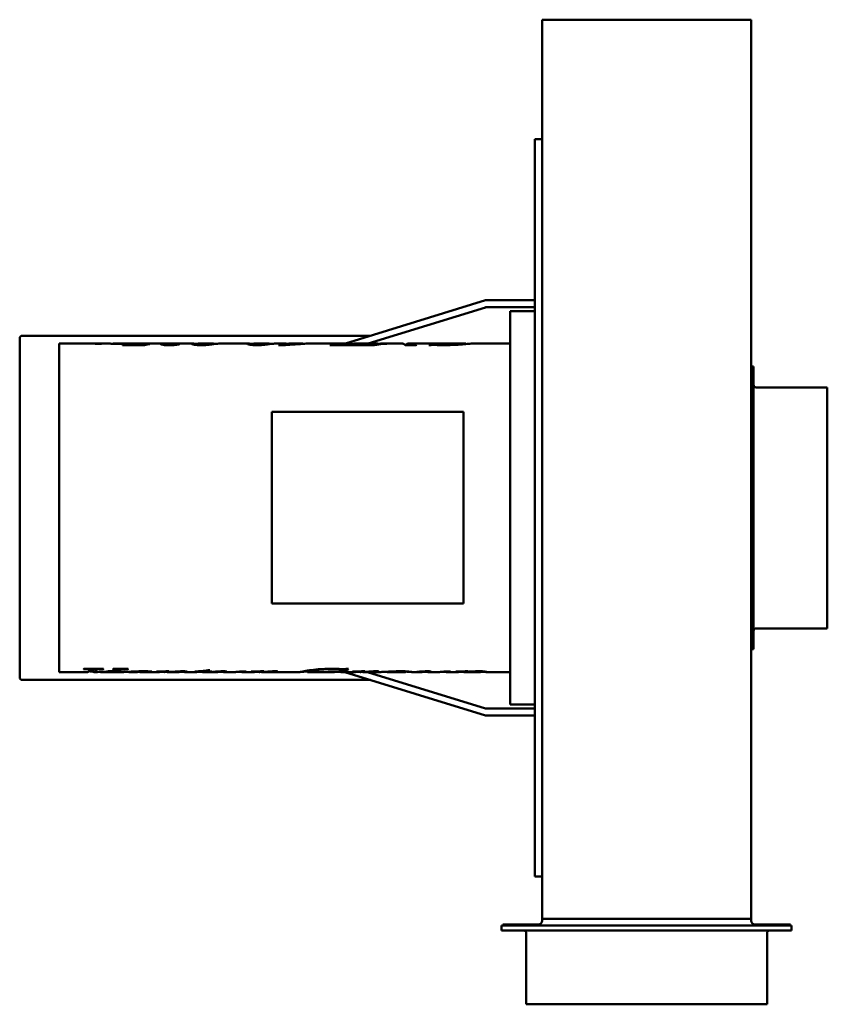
# Model space of a CAD drawing. Header units: millimetres. Extents: x 256 to 584, y 97 to 497.
import ezdxf

# ---------------------------------------------------------------- set-up
doc = ezdxf.new("R2010")
doc.units = ezdxf.units.MM
doc.header["$LTSCALE"] = 2
doc.layers.add('Widoczne (ISO)', color=7, linetype='Continuous', lineweight=50)

msp = doc.modelspace()

# ---------------------------------------------------------------- linework, layer by layer
at = {"layer": 'Widoczne (ISO)'}
for p, q in [((553.3, 497.27), (468.3, 497.27)), ((468.3, 291.17), (468.3, 497.27)), ((553.3, 497.27), (553.3, 291.17)), ((465.3, 148.68), (465.3, 448.68)), ((468.3, 448.68), (465.3, 448.68)), ((445.16, 383.11), (388.2, 365.51)), ((464.8, 383.16), (445.51, 383.16)), ((397.44, 365.51), (445.16, 380.26)), ((445.51, 380.3), (464.8, 380.3)), ((455.3, 378.71), (455.3, 218.71)), ((455.3, 378.71), (465.3, 378.71)), ((256.7, 368.68), (398.44, 368.68)), ((255.7, 229.68), (255.7, 367.68)), ((271.8, 365.51), (271.8, 231.91)), ((290.4, 365.51), (271.8, 365.51)), ((286.52, 365.46), (286.52, 365.5)), ((287.97, 365.45), (287.97, 365.5)), ((291.99, 365.51), (291.16, 365.51)), ((302.41, 365.51), (294, 365.51)), ((294.1, 365.45), (294.1, 365.51)), ((297.04, 365.47), (297.04, 365.49)), ((297.58, 364.97), (297.58, 364.91)), ((306.54, 364.91), (297.58, 364.91)), ((299.89, 365.16), (304.17, 365.16)), ((299.89, 364.91), (299.89, 365.16)), ((315, 365.51), (303.76, 365.51)), ((308.08, 365.32), (308.63, 365.32)), ((308.08, 365.24), (308.08, 365.32)), ((315.33, 364.88), (315.33, 365.28)), ((317.13, 365.46), (317.13, 365.49)), ((325.96, 365.51), (318.55, 365.51)), ((320.26, 365.13), (320.26, 365.23)), ((321.27, 365.5), (321.27, 365.51)), ((327.58, 364.94), (327.58, 365.26)), ((334.58, 365.51), (328.41, 365.51)), ((348.62, 365.51), (337.05, 365.51)), ((350.24, 364.94), (350.24, 365.26)), ((357.24, 365.51), (351.07, 365.51)), ((362.97, 365.51), (359.71, 365.51)), ((360.99, 364.93), (360.99, 364.86)), ((365.14, 365.47), (365.14, 365.5)), ((370.31, 365.51), (365.32, 365.51)), ((369.17, 365.28), (369.17, 365.48)), ((369.8, 365.33), (369.8, 365.5)), ((390.17, 365.51), (372.86, 365.51)), ((395.69, 364.91), (381.86, 364.91)), ((383.35, 365.38), (383.83, 365.38)), ((383.35, 364.91), (383.35, 365.38)), ((383.58, 364.91), (383.58, 365.24)), ((386.45, 365.04), (387.94, 365.04)), ((387.94, 364.91), (387.94, 365.04)), ((390.23, 365.04), (391.26, 365.04)), ((390.23, 364.91), (390.23, 365.04)), ((400.71, 365.51), (392.51, 365.51)), ((395.88, 364.97), (395.88, 364.91)), ((400.13, 364.91), (395.88, 364.91)), ((396.47, 365.38), (396.95, 365.38)), ((396.47, 365.24), (396.47, 365.38)), ((397.55, 364.91), (397.55, 365)), ((399.16, 364.91), (399.16, 365.3)), ((401.45, 365.13), (401.45, 365.27)), ((405.55, 365.51), (403.07, 365.51)), ((411.44, 365.51), (406.71, 365.51)), ((417.07, 364.91), (412.52, 364.91)), ((416.02, 365.51), (413.72, 365.51)), ((414.41, 364.91), (414.41, 365.27)), ((414.89, 364.91), (414.89, 365.1)), ((422.05, 365.51), (417.04, 365.51)), ((429.51, 365.51), (422.04, 365.51)), ((422.67, 364.85), (422.19, 364.85)), ((423.52, 365.41), (424.01, 365.41)), ((423.52, 364.97), (423.52, 365.41)), ((423.89, 364.97), (423.89, 365.31)), ((437, 365.51), (429.52, 365.51)), ((437.19, 365.31), (437.19, 365.48)), ((455.3, 365.51), (439.67, 365.51)), ((554.3, 356.17), (553.3, 356.17)), ((554.3, 241.17), (554.3, 356.17)), ((584.3, 347.67), (555.3, 347.67)), ((584.3, 249.67), (584.3, 347.67)), ((358.3, 337.71), (358.3, 259.71)), ((436.3, 337.71), (358.3, 337.71)), ((436.3, 259.71), (436.3, 337.71)), ((468.3, 291.17), (468.3, 131.48)), ((553.3, 131.48), (553.3, 291.17)), ((358.3, 259.71), (436.3, 259.71)), ((584.3, 249.67), (555.3, 249.67)), ((554.3, 241.17), (553.3, 241.17)), ((282.25, 233.07), (281.72, 233.07)), ((281.86, 233.17), (289.77, 233.17)), ((284.3, 233.17), (284.3, 232.8)), ((285.83, 232.91), (284.3, 232.91)), ((285.59, 232.91), (285.59, 231.96)), ((287.07, 233.17), (287.07, 232.87)), ((289.61, 233.17), (289.61, 233.07)), ((293.79, 233.17), (299.79, 233.17)), ((295.21, 233.17), (295.21, 232.89)), ((298.5, 233.17), (298.5, 233.02)), ((299.64, 233.17), (299.64, 233.07)), ((331.6, 232.5), (331.6, 232.1)), ((331.9, 232.55), (331.9, 232.18)), ((332.43, 232.66), (333.09, 232.66)), ((372.81, 232.48), (372.81, 231.92)), ((387.58, 233.07), (387.58, 232.49)), ((387.99, 233.08), (387.99, 232.3)), ((388.94, 233.26), (389.48, 233.26)), ((398.44, 228.68), (256.7, 228.68)), ((283.27, 231.91), (271.8, 231.91)), ((287.38, 231.91), (285.83, 231.91)), ((297.95, 231.91), (288.56, 231.91)), ((299.75, 231.98), (299.75, 231.97)), ((299.84, 231.99), (299.84, 231.93)), ((299.93, 231.99), (299.93, 231.92)), ((303.23, 231.91), (300.14, 231.91)), ((312.39, 231.91), (305.74, 231.91)), ((307.3, 232.21), (307.3, 232.05)), ((311.47, 232.14), (311.47, 232.09)), ((313.51, 232.17), (313.51, 232.05)), ((314.51, 232.18), (314.51, 231.91)), ((314.73, 231.91), (314.6, 231.91)), ((320.39, 231.91), (315.71, 231.91)), ((321.5, 232.21), (321.5, 232.03)), ((327.7, 231.91), (322.69, 231.91)), ((329.23, 232.1), (326.98, 232.1)), ((328.92, 232.03), (328.92, 232.01)), ((329.23, 232.23), (329.23, 232.1)), ((336.23, 231.91), (330.04, 231.91)), ((333.69, 232.1), (331.6, 232.1)), ((331.9, 232.18), (333.94, 232.18)), ((333.69, 232.18), (333.69, 232.1)), ((334.66, 232.02), (334.66, 231.97)), ((337.55, 232.19), (337.55, 232.05)), ((343.38, 231.91), (338.59, 231.91)), ((343.92, 231.92), (343.92, 231.91)), ((345.65, 232.18), (347.89, 232.18)), ((351.06, 231.91), (346.08, 231.91)), ((350.11, 232.14), (350.11, 232.1)), ((351.94, 232.17), (351.94, 232.09)), ((352.16, 232.17), (352.16, 232.06)), ((352.48, 232.18), (352.48, 231.99)), ((352.91, 232.18), (352.91, 231.92)), ((353.41, 231.91), (353.14, 231.91)), ((369.87, 231.91), (354.14, 231.91)), ((356.21, 232.03), (356.21, 231.97)), ((358.25, 232.17), (358.25, 232.01)), ((360.15, 232.2), (360.15, 232)), ((383.79, 231.91), (372.82, 231.91)), ((381.58, 231.96), (381.18, 231.96)), ((381.34, 231.98), (389.64, 231.98)), ((383.59, 231.98), (383.59, 231.94)), ((383.97, 231.98), (383.97, 231.92)), ((392.19, 231.91), (386.43, 231.91)), ((387.99, 232.3), (387.45, 232.3)), ((387.96, 231.91), (445.16, 214.24)), ((389.49, 231.98), (389.49, 231.96)), ((391.24, 232.14), (391.24, 232.1)), ((393.07, 232.17), (393.07, 232.09)), ((393.28, 232.17), (393.28, 232.06)), ((393.61, 232.18), (393.61, 231.99)), ((394.04, 232.18), (394.04, 231.92)), ((394.53, 231.91), (394.27, 231.91)), ((402.69, 231.91), (395.26, 231.91)), ((445.16, 217.09), (397.19, 231.91)), ((397.34, 232.03), (397.34, 231.97)), ((399.38, 232.17), (399.38, 232.01)), ((401.27, 232.2), (401.27, 232)), ((412.53, 231.91), (405.28, 231.91)), ((412.88, 232.17), (412.88, 231.97)), ((419.35, 231.91), (415.11, 231.91)), ((417.78, 232.02), (417.78, 231.97)), ((420.67, 232.19), (420.67, 232.05)), ((426.5, 231.91), (421.71, 231.91)), ((427.04, 231.92), (427.04, 231.91)), ((428.77, 232.18), (431.01, 232.18)), ((434.15, 231.91), (429.2, 231.91)), ((433.17, 232.15), (433.17, 232.1)), ((435.29, 232.17), (435.29, 232.05)), ((443.03, 231.91), (436.43, 231.91)), ((437.22, 232.2), (437.22, 231.98)), ((443.41, 232.21), (443.41, 231.96)), ((455.3, 231.91), (445.41, 231.91)), ((464.8, 217.05), (445.51, 217.05)), ((455.3, 218.71), (465.3, 218.71)), ((445.51, 214.19), (464.8, 214.19)), ((468.3, 148.68), (465.3, 148.68)), ((451.8, 128.73), (569.8, 128.73)), ((451.8, 126.73), (451.8, 128.73)), ((466.33, 129.23), (452.3, 129.23)), ((452.3, 128.73), (452.3, 129.23)), ((466.33, 129.23), (466.8, 129.23)), ((466.33, 129.23), (466.33, 128.73)), ((468.3, 131.48), (553.3, 131.48)), ((468.3, 130.73), (468.3, 131.48)), ((553.3, 131.48), (553.3, 130.73)), ((554.8, 129.23), (555.28, 129.23)), ((555.28, 128.73), (555.28, 129.23)), ((569.3, 129.23), (555.28, 129.23)), ((569.3, 128.73), (569.3, 129.23)), ((569.8, 126.73), (569.8, 128.73)), ((569.8, 126.73), (451.8, 126.73)), ((461.8, 96.73), (461.8, 125.73)), ((559.8, 96.73), (559.8, 125.73)), ((461.8, 96.73), (559.8, 96.73))]:
    msp.add_line(p, q, dxfattribs=at)
for centre, radius, start, end in [((256.7, 367.68), 1, 90, 180), ((555.3, 348.67), 1, 180, 270), ((555.3, 248.67), 1, 90, 180), ((256.7, 229.68), 1, 180, 270), ((466.8, 130.73), 1.5, 270, 0), ((554.8, 130.73), 1.5, 180, 270), ((460.8, 125.73), 1, 0, 90), ((560.8, 125.73), 1, 90, 180)]:
    msp.add_arc(centre, radius, start, end, dxfattribs=at)
for centre, major_axis, start_param, end_param in [((445.51, 383), (-0.5, 0), 4.712389, 5.497787), ((464.8, 383), (0.5, 0), 0, 1.570796), ((445.51, 380.15), (0.5, 0), 1.570796, 2.356194), ((464.8, 380.15), (0.5, 0), 0, 1.570796), ((445.51, 217.2), (-0.5, 0), 0.785398, 1.570796), ((464.8, 217.2), (0.5, 0), 4.712389, 6.283185), ((445.51, 214.35), (0.5, 0), 3.926991, 4.712389), ((464.8, 214.35), (0.5, 0), 4.712389, 6.283185)]:
    msp.add_ellipse(centre, major_axis=major_axis, ratio=0.309017, start_param=start_param, end_param=end_param, dxfattribs=at)
for points in [[(286.32, 365.48), (286.32, 365.49), (286.39, 365.5), (286.52, 365.5)], [(286.52, 365.5), (286.77, 365.51), (287.05, 365.51), (287.36, 365.51)], [(287.36, 365.51), (287.55, 365.51), (287.75, 365.51), (287.97, 365.5)], [(288.27, 365.45), (288.06, 365.45), (287.82, 365.45), (287.57, 365.45)], [(287.97, 365.5), (288.39, 365.5), (288.67, 365.5), (288.8, 365.5)], [(288.8, 365.5), (289.02, 365.5), (289.27, 365.5), (289.57, 365.51)], [(289.57, 365.51), (289.93, 365.51), (290.34, 365.52), (290.79, 365.51)], [(291.16, 365.51), (290.97, 365.51), (290.77, 365.51), (290.58, 365.51)], [(292.52, 365.49), (292.4, 365.5), (292.23, 365.51), (291.99, 365.51)], [(293.51, 365.45), (293.08, 365.47), (292.75, 365.48), (292.52, 365.49)], [(293.29, 365.46), (293.79, 365.54), (294.06, 365.51), (294.1, 365.51)], [(297.04, 365.47), (295.86, 365.46), (294.69, 365.45), (293.51, 365.45)], [(296.33, 365.48), (296.54, 365.48), (296.77, 365.49), (297.04, 365.49)], [(297.58, 364.97), (299.42, 365.38), (301.25, 365.56), (303.09, 365.5)], [(303.76, 365.51), (302.47, 365.51), (301.18, 365.39), (299.89, 365.16)], [(308.63, 365.32), (307.93, 365.22), (307.23, 365.08), (306.54, 364.91)], [(316.48, 365.44), (315.72, 365.41), (315.33, 365.36), (315.33, 365.28)], [(321.27, 365.5), (319.13, 365.5), (317.53, 365.48), (316.48, 365.44)], [(317.61, 365.04), (318.6, 365.04), (319.48, 365.12), (320.26, 365.23)], [(320.26, 365.23), (320.42, 365.23), (320.58, 365.23), (320.74, 365.22)], [(328.41, 365.51), (327.86, 365.52), (327.58, 365.4), (327.58, 365.26)], [(332.74, 365.02), (331.81, 364.92), (330.77, 364.86), (329.63, 364.86)], [(336.24, 365.46), (335.32, 365.36), (334.16, 365.17), (332.74, 365.02)], [(334.42, 365.51), (334.93, 365.53), (335.24, 365.46), (335.36, 365.35)], [(337.05, 365.51), (336.85, 365.51), (336.59, 365.49), (336.24, 365.46)], [(351.07, 365.51), (350.52, 365.52), (350.24, 365.4), (350.24, 365.26)], [(355.41, 365.02), (354.48, 364.92), (353.44, 364.86), (352.29, 364.86)], [(358.91, 365.46), (357.98, 365.36), (356.82, 365.17), (355.41, 365.02)], [(357.08, 365.51), (357.59, 365.53), (357.9, 365.46), (358.03, 365.35)], [(359.71, 365.51), (359.52, 365.51), (359.25, 365.49), (358.91, 365.46)], [(364.41, 364.95), (363.48, 364.91), (362.35, 364.88), (360.99, 364.86)], [(369.17, 365.48), (368.21, 365.46), (367.43, 365.45), (366.82, 365.45)], [(369.8, 365.5), (370.52, 365.53), (371.03, 365.5), (371.34, 365.44)], [(381.86, 364.91), (382.36, 365.12), (382.85, 365.28), (383.35, 365.38)], [(383.83, 365.38), (383.67, 365.34), (383.58, 365.29), (383.58, 365.24)], [(383.58, 365.24), (383.58, 365.18), (383.78, 365.12), (384.17, 365.09)], [(384.17, 365.09), (384.47, 365.06), (385.23, 365.04), (386.45, 365.04)], [(387.94, 365.04), (389.07, 365.52), (390.2, 365.63), (391.33, 365.39)], [(392.51, 365.51), (391.75, 365.51), (390.99, 365.36), (390.23, 365.04)], [(396.95, 365.38), (396.53, 365.28), (396.11, 365.12), (395.69, 364.91)], [(395.88, 364.97), (396.83, 364.98), (397.39, 364.99), (397.55, 365)], [(399.16, 365.3), (400.07, 365.55), (400.99, 365.58), (401.9, 365.39)], [(406.71, 365.51), (404.51, 365.51), (402.32, 365.31), (400.13, 364.91)], [(401.45, 365.27), (403.01, 365.46), (404.57, 365.53), (406.13, 365.51)], [(403.07, 365.51), (402.53, 365.51), (401.99, 365.43), (401.45, 365.27)], [(412.52, 364.91), (412.16, 365.31), (411.8, 365.51), (411.44, 365.51)], [(412.63, 364.91), (413.22, 365.56), (413.81, 365.69), (414.41, 365.27)], [(414.41, 365.27), (415.11, 365.48), (415.82, 365.55), (416.53, 365.49)], [(417.04, 365.51), (416.32, 365.51), (415.61, 365.38), (414.89, 365.1)], [(417.2, 364.97), (417.16, 364.95), (417.11, 364.93), (417.07, 364.91)], [(422.04, 365.51), (422.05, 365.51), (422.05, 365.51), (422.06, 365.51)], [(422.19, 364.85), (422.63, 365.12), (423.08, 365.3), (423.52, 365.41)], [(424.76, 364.94), (424.34, 364.96), (424.03, 364.97), (423.83, 364.97)], [(424.01, 365.41), (423.93, 365.37), (423.89, 365.33), (423.89, 365.31)], [(428.26, 364.85), (426.98, 364.85), (425.81, 364.88), (424.76, 364.94)], [(428.26, 364.97), (431.04, 364.97), (433.32, 365.17), (435.08, 365.35)], [(433.24, 365), (431.66, 364.91), (429.99, 364.85), (428.26, 364.85)], [(429.52, 365.51), (429.52, 365.51), (429.51, 365.51), (429.51, 365.51)], [(435.08, 365.35), (436.48, 365.49), (437.19, 365.56), (437.19, 365.48)], [(281.72, 233.07), (281.76, 233.1), (281.81, 233.14), (281.86, 233.17)], [(283.27, 231.91), (283.58, 231.91), (283.88, 232.12), (284.18, 232.54)], [(284.18, 232.54), (284.26, 232.66), (284.3, 232.75), (284.3, 232.8)], [(286.78, 232.59), (286.38, 232.02), (285.99, 231.81), (285.59, 231.96)], [(286.43, 233.17), (286.23, 233), (286.03, 232.91), (285.83, 232.91)], [(287.07, 232.87), (286.98, 232.84), (286.88, 232.73), (286.78, 232.59)], [(287.38, 231.91), (289.39, 231.91), (291.39, 232.08), (293.4, 232.42)], [(294.33, 232.37), (292.21, 232.04), (290.09, 231.88), (287.97, 231.92)], [(289.77, 233.17), (289.72, 233.14), (289.66, 233.1), (289.61, 233.07)], [(293.4, 232.42), (294.25, 232.56), (294.78, 232.68), (295, 232.75)], [(293.61, 233.07), (293.67, 233.1), (293.73, 233.14), (293.79, 233.17)], [(295, 232.75), (295.14, 232.8), (295.21, 232.85), (295.21, 232.89)], [(299.64, 233.07), (299.16, 233.06), (298.78, 233.05), (298.5, 233.02)], [(299.79, 233.17), (299.74, 233.14), (299.69, 233.1), (299.64, 233.07)], [(333.09, 232.66), (332.69, 232.46), (332.29, 232.3), (331.9, 232.18)], [(375.15, 232.41), (373.59, 232.13), (372.81, 231.94), (372.81, 231.92)], [(382.73, 233.07), (379.63, 233.07), (377.11, 232.76), (375.15, 232.41)], [(377.19, 233.02), (378.95, 233.17), (380.8, 233.26), (382.73, 233.26)], [(382.73, 233.26), (384.16, 233.26), (385.45, 233.21), (386.62, 233.12)], [(386.62, 233.12), (387.09, 233.09), (387.43, 233.07), (387.65, 233.07)], [(387.45, 232.3), (387.54, 232.37), (387.58, 232.44), (387.58, 232.49)], [(389.48, 233.26), (388.98, 232.84), (388.49, 232.52), (387.99, 232.3)], [(285.59, 232.04), (285.03, 232.08), (284.46, 232.14), (283.9, 232.21)], [(299.84, 231.93), (299.78, 231.94), (299.75, 231.95), (299.75, 231.97)], [(299.93, 231.93), (299.9, 231.93), (299.87, 231.93), (299.84, 231.93)], [(303.23, 231.91), (303.35, 231.91), (303.47, 231.91), (303.58, 231.91)], [(304.56, 231.91), (304.51, 231.91), (304.45, 231.92), (304.4, 231.92)], [(308.4, 231.94), (307.53, 231.91), (306.25, 231.91), (304.56, 231.91)], [(309.4, 232.05), (309.4, 231.99), (309.06, 231.96), (308.4, 231.94)], [(311.34, 232.13), (313.03, 232.16), (314.73, 232.19), (316.42, 232.21)], [(311.47, 232.09), (311.43, 232.11), (311.38, 232.12), (311.34, 232.13)], [(312.01, 232.1), (311.83, 232.1), (311.65, 232.09), (311.47, 232.09)], [(312.61, 232.1), (312.51, 232.1), (312.3, 232.1), (312.01, 232.1)], [(312.39, 231.91), (312.61, 231.91), (312.82, 231.93), (313.04, 231.95)], [(313.04, 231.95), (313.35, 231.99), (313.51, 232.03), (313.51, 232.05)], [(314.51, 231.94), (314.12, 231.96), (313.78, 231.99), (313.49, 232.03)], [(316.42, 232.21), (315.78, 232), (315.15, 231.9), (314.51, 231.91)], [(320.78, 232.07), (320.49, 232.07), (320.13, 232.06), (319.71, 232.05)], [(320.39, 231.91), (320.64, 231.91), (320.88, 231.93), (321.13, 231.95)], [(321.13, 231.95), (321.38, 231.98), (321.5, 232.01), (321.5, 232.03)], [(323.38, 231.95), (322.75, 231.89), (322.12, 231.91), (321.48, 232.01)], [(323.86, 232.06), (323.86, 232.02), (323.7, 231.98), (323.38, 231.95)], [(326.98, 232.1), (327.03, 232.12), (327.07, 232.13), (327.12, 232.15)], [(327.7, 231.91), (328.21, 231.91), (328.72, 231.98), (329.23, 232.1)], [(328.92, 232.01), (328.9, 232.01), (328.88, 232.02), (328.86, 232.02)], [(331.6, 232.1), (330.71, 231.89), (329.81, 231.85), (328.92, 232.01)], [(333.94, 232.18), (333.86, 232.15), (333.77, 232.13), (333.69, 232.1)], [(334.2, 231.99), (335.01, 232.04), (335.85, 232.11), (336.75, 232.16)], [(334.66, 231.97), (334.5, 231.98), (334.35, 231.98), (334.2, 231.99)], [(336.23, 231.91), (336.48, 231.91), (336.74, 231.93), (336.99, 231.95)], [(336.75, 232.16), (337.43, 232.19), (338.07, 232.21), (338.64, 232.21)], [(336.99, 231.95), (337.36, 231.99), (337.55, 232.03), (337.55, 232.05)], [(337.68, 231.97), (337.57, 231.98), (337.47, 231.99), (337.39, 232.01)], [(339.3, 231.94), (338.76, 231.9), (338.22, 231.9), (337.68, 231.97)], [(339.98, 232.09), (339.98, 232.05), (339.75, 231.99), (339.3, 231.94)], [(343.92, 231.91), (343.84, 231.91), (343.77, 231.91), (343.69, 231.92)], [(345.2, 231.98), (345.11, 231.99), (345.03, 232), (344.97, 232.01)], [(347.89, 232.18), (346.99, 231.92), (346.09, 231.85), (345.2, 231.98)], [(345.31, 232.08), (345.42, 232.11), (345.54, 232.15), (345.65, 232.18)], [(349.92, 232.14), (351.6, 232.16), (353.28, 232.19), (354.97, 232.21)], [(350.11, 232.1), (350.05, 232.11), (349.98, 232.13), (349.92, 232.14)], [(351.19, 232.11), (351, 232.11), (350.64, 232.11), (350.11, 232.1)], [(351.06, 231.91), (351.27, 231.91), (351.48, 231.92), (351.68, 231.95)], [(351.94, 232.09), (351.75, 232.1), (351.5, 232.11), (351.19, 232.11)], [(351.68, 231.95), (352, 231.98), (352.16, 232.03), (352.16, 232.06)], [(352.16, 232.06), (352.16, 232.07), (352.09, 232.08), (351.94, 232.09)], [(352.48, 231.99), (352.35, 232), (352.23, 232.02), (352.13, 232.04)], [(352.91, 231.95), (352.75, 231.96), (352.61, 231.97), (352.48, 231.99)], [(354.97, 232.21), (354.28, 231.99), (353.59, 231.89), (352.91, 231.92)], [(353.41, 231.91), (354.95, 231.91), (356.36, 232.04), (357.63, 232.13)], [(356.21, 231.97), (355.45, 231.94), (354.64, 231.9), (353.77, 231.92)], [(357.37, 232.03), (357.11, 232.02), (356.72, 232), (356.21, 231.97)], [(357.84, 232.04), (357.67, 232.04), (357.51, 232.04), (357.37, 232.03)], [(357.63, 232.13), (358.44, 232.18), (359.09, 232.21), (359.59, 232.21)], [(358.12, 232.03), (358.04, 232.04), (357.95, 232.04), (357.84, 232.04)], [(358.25, 232.01), (358.23, 232.02), (358.19, 232.03), (358.12, 232.03)], [(360.15, 232), (359.92, 231.98), (359.58, 231.97), (359.13, 231.97)], [(360.65, 232.12), (360.65, 232.07), (360.48, 232.03), (360.15, 232)], [(372.81, 231.92), (372.81, 231.91), (372.81, 231.91), (372.82, 231.91)], [(381.18, 231.96), (381.23, 231.97), (381.29, 231.97), (381.34, 231.98)], [(383.59, 231.94), (383.18, 231.95), (382.51, 231.96), (381.58, 231.96)], [(383.97, 231.92), (383.97, 231.93), (383.84, 231.94), (383.59, 231.94)], [(383.79, 231.91), (383.91, 231.91), (383.97, 231.92), (383.97, 231.92)], [(386.14, 231.92), (385.94, 231.93), (385.74, 231.95), (385.54, 231.98)], [(386.94, 231.93), (386.78, 231.92), (386.51, 231.9), (386.14, 231.92)], [(389.64, 231.98), (389.59, 231.97), (389.54, 231.97), (389.49, 231.96)], [(391.05, 232.14), (392.73, 232.16), (394.41, 232.19), (396.09, 232.21)], [(391.24, 232.1), (391.18, 232.11), (391.11, 232.13), (391.05, 232.14)], [(392.32, 232.11), (392.12, 232.11), (391.76, 232.11), (391.24, 232.1)], [(392.19, 231.91), (392.4, 231.91), (392.6, 231.92), (392.81, 231.95)], [(393.07, 232.09), (392.88, 232.1), (392.62, 232.11), (392.32, 232.11)], [(392.81, 231.95), (393.13, 231.98), (393.28, 232.03), (393.28, 232.06)], [(393.28, 232.06), (393.28, 232.07), (393.21, 232.08), (393.07, 232.09)], [(393.61, 231.99), (393.47, 232), (393.36, 232.02), (393.26, 232.04)], [(394.04, 231.95), (393.88, 231.96), (393.74, 231.97), (393.61, 231.99)], [(396.09, 232.21), (395.41, 231.99), (394.72, 231.89), (394.04, 231.92)], [(394.53, 231.91), (396.08, 231.91), (397.49, 232.04), (398.76, 232.13)], [(397.34, 231.97), (396.58, 231.94), (395.77, 231.9), (394.89, 231.92)], [(398.5, 232.03), (398.23, 232.02), (397.85, 232), (397.34, 231.97)], [(398.97, 232.04), (398.8, 232.04), (398.64, 232.04), (398.5, 232.03)], [(398.76, 232.13), (399.56, 232.18), (400.22, 232.21), (400.72, 232.21)], [(399.25, 232.03), (399.17, 232.04), (399.08, 232.04), (398.97, 232.04)], [(399.38, 232.01), (399.36, 232.02), (399.31, 232.03), (399.25, 232.03)], [(401.27, 232), (401.05, 231.98), (400.71, 231.97), (400.26, 231.97)], [(401.78, 232.12), (401.78, 232.07), (401.61, 232.03), (401.27, 232)], [(412.53, 231.91), (412.76, 231.91), (412.88, 231.93), (412.88, 231.97)], [(417.32, 231.99), (418.13, 232.04), (418.98, 232.11), (419.87, 232.16)], [(417.78, 231.97), (417.62, 231.98), (417.47, 231.98), (417.32, 231.99)], [(419.35, 231.91), (419.61, 231.91), (419.86, 231.93), (420.11, 231.95)], [(419.87, 232.16), (420.56, 232.19), (421.19, 232.21), (421.76, 232.21)], [(420.11, 231.95), (420.48, 231.99), (420.67, 232.03), (420.67, 232.05)], [(420.8, 231.97), (420.69, 231.98), (420.59, 231.99), (420.51, 232.01)], [(422.42, 231.94), (421.88, 231.9), (421.34, 231.9), (420.8, 231.97)], [(423.1, 232.09), (423.1, 232.05), (422.88, 231.99), (422.42, 231.94)], [(427.04, 231.91), (426.97, 231.91), (426.89, 231.91), (426.81, 231.92)], [(428.32, 231.98), (428.23, 231.99), (428.15, 232), (428.09, 232.01)], [(431.01, 232.18), (430.11, 231.92), (429.22, 231.85), (428.32, 231.98)], [(428.43, 232.08), (428.55, 232.11), (428.66, 232.15), (428.77, 232.18)], [(433.17, 232.15), (434.85, 232.17), (436.52, 232.19), (438.2, 232.21)], [(434.36, 232.11), (434.08, 232.11), (433.68, 232.11), (433.17, 232.1)], [(434.15, 231.91), (434.42, 231.91), (434.68, 231.93), (434.95, 231.97)], [(434.95, 231.97), (435.18, 232), (435.29, 232.04), (435.29, 232.05)], [(436.08, 231.92), (435.8, 231.94), (435.52, 231.97), (435.25, 232.03)], [(438.2, 232.21), (437.88, 232.11), (437.55, 232.03), (437.22, 231.98)], [(443.03, 231.91), (443.29, 231.91), (443.41, 231.93), (443.41, 231.96)], [(445.83, 231.96), (445.83, 231.88), (445.03, 231.9), (443.41, 232.02)]]:
    msp.add_open_spline(points, degree=3, dxfattribs=at)
for points, knots in [([(287.57, 365.45), (287.19, 365.45), (286.88, 365.45), (286.66, 365.46), (286.43, 365.47), (286.32, 365.48), (286.32, 365.48)], [0, 0, 0, 0, 1, 1, 1, 2, 2, 2, 2]), ([(290.58, 365.51), (290.27, 365.5), (289.89, 365.49), (289.44, 365.48), (289, 365.47), (288.61, 365.46), (288.27, 365.45)], [0, 0, 0, 0, 1, 1, 1, 2, 2, 2, 2]), ([(294.1, 365.51), (294.3, 365.51), (294.57, 365.5), (294.89, 365.49), (295.22, 365.49), (295.7, 365.48), (296.33, 365.48)], [0, 0, 0, 0, 1, 1, 1, 2, 2, 2, 2]), ([(304.17, 365.16), (305.35, 365.16), (306.15, 365.17), (306.58, 365.19), (307.01, 365.21), (307.51, 365.26), (308.08, 365.32)], [0, 0, 0, 0, 1, 1, 1, 2, 2, 2, 2]), ([(313.08, 365.24), (313.08, 365.31), (313.39, 365.37), (313.99, 365.41), (314.6, 365.45), (315.65, 365.48), (317.13, 365.49)], [0, 0, 0, 0, 1, 1, 1, 2, 2, 2, 2]), ([(316.6, 364.86), (315.55, 364.86), (314.7, 364.9), (314.05, 364.98), (313.41, 365.06), (313.08, 365.15), (313.08, 365.24)], [0, 0, 0, 0, 1, 1, 1, 2, 2, 2, 2]), ([(317.13, 365.49), (316.21, 365.5), (315.51, 365.51), (315.04, 365.51), (315.02, 365.51), (315.01, 365.51), (315, 365.51)], [0, 0, 0, 0, 1, 1, 1, 1.030841, 1.030841, 1.030841, 1.030841]), ([(315.33, 365.28), (315.33, 365.23), (315.56, 365.17), (316, 365.12), (316.45, 365.07), (316.98, 365.04), (317.61, 365.04)], [0, 0, 0, 0, 1, 1, 1, 2, 2, 2, 2]), ([(320.74, 365.22), (320.28, 365.12), (319.69, 365.03), (318.97, 364.96), (318.25, 364.9), (317.46, 364.86), (316.6, 364.86)], [0, 0, 0, 0, 1, 1, 1, 2, 2, 2, 2]), ([(317.04, 365.49), (317.07, 365.49), (317.11, 365.5), (317.14, 365.5), (317.49, 365.51), (318.05, 365.51), (318.8, 365.51), (319.56, 365.51), (320.38, 365.51), (321.27, 365.51)], [0.901518, 0.901518, 0.901518, 0.901518, 1, 1, 1, 2, 2, 2, 3, 3, 3, 3]), ([(325.6, 365.42), (325.6, 365.51), (325.88, 365.54), (326.46, 365.49), (326.77, 365.46), (327.16, 365.41), (327.62, 365.35)], [0, 0, 0, 0, 1, 1, 1, 1.551401, 1.551401, 1.551401, 1.551401]), ([(329.63, 364.86), (328.49, 364.86), (327.53, 364.93), (326.76, 365.04), (325.98, 365.15), (325.6, 365.32), (325.6, 365.42)], [0, 0, 0, 0, 1, 1, 1, 2, 2, 2, 2]), ([(327.58, 365.26), (327.58, 365.18), (327.78, 365.09), (328.19, 365.04), (328.59, 364.98), (329.06, 364.95), (329.6, 364.95)], [0, 0, 0, 0, 1, 1, 1, 2, 2, 2, 2]), ([(329.6, 364.95), (330.11, 364.95), (330.63, 364.98), (331.16, 365.03), (331.69, 365.07), (332.23, 365.18), (332.8, 365.28), (333.36, 365.39), (333.9, 365.49), (334.42, 365.51)], [0, 0, 0, 0, 1, 1, 1, 2, 2, 2, 3, 3, 3, 3]), ([(348.26, 365.42), (348.26, 365.51), (348.55, 365.54), (349.12, 365.49), (349.44, 365.46), (349.82, 365.41), (350.29, 365.35)], [0, 0, 0, 0, 1, 1, 1, 1.551401, 1.551401, 1.551401, 1.551401]), ([(352.29, 364.86), (351.15, 364.86), (350.2, 364.93), (349.42, 365.04), (348.65, 365.15), (348.26, 365.32), (348.26, 365.42)], [0, 0, 0, 0, 1, 1, 1, 2, 2, 2, 2]), ([(350.24, 365.26), (350.24, 365.18), (350.45, 365.09), (350.85, 365.04), (351.25, 364.98), (351.72, 364.95), (352.26, 364.95)], [0, 0, 0, 0, 1, 1, 1, 2, 2, 2, 2]), ([(352.26, 364.95), (352.77, 364.95), (353.29, 364.98), (353.82, 365.03), (354.35, 365.07), (354.89, 365.18), (355.46, 365.28), (356.02, 365.39), (356.56, 365.49), (357.08, 365.51)], [0, 0, 0, 0, 1, 1, 1, 2, 2, 2, 3, 3, 3, 3]), ([(360.99, 364.93), (362.51, 364.97), (363.99, 365.07), (365.41, 365.18), (366.84, 365.3), (368.09, 365.42), (369.17, 365.48)], [0, 0, 0, 0, 1, 1, 1, 2, 2, 2, 2]), ([(366.82, 365.45), (365.69, 365.45), (364.73, 365.47), (363.94, 365.49), (363.49, 365.5), (363.17, 365.51), (362.97, 365.51)], [0, 0, 0, 0, 1, 1, 1, 1.563682, 1.563682, 1.563682, 1.563682]), ([(372.86, 365.51), (372.71, 365.51), (372.53, 365.51), (372.32, 365.5), (371.48, 365.47), (370.33, 365.37), (368.89, 365.26), (367.45, 365.15), (365.96, 365.03), (364.41, 364.95)], [0.753621, 0.753621, 0.753621, 0.753621, 1, 1, 1, 2, 2, 2, 3, 3, 3, 3]), ([(365.14, 365.5), (365.14, 365.52), (365.4, 365.51), (365.91, 365.5), (366.43, 365.5), (367.05, 365.49), (367.79, 365.49)], [0, 0, 0, 0, 1, 1, 1, 2, 2, 2, 2]), ([(367.79, 365.49), (368.1, 365.49), (368.4, 365.49), (368.68, 365.49), (368.96, 365.49), (369.33, 365.5), (369.8, 365.5)], [0, 0, 0, 0, 1, 1, 1, 2, 2, 2, 2]), ([(391.26, 365.04), (392.34, 365.04), (393.21, 365.06), (393.87, 365.09), (394.53, 365.12), (395.07, 365.16), (395.47, 365.21), (395.88, 365.26), (396.21, 365.32), (396.47, 365.38)], [0, 0, 0, 0, 1, 1, 1, 2, 2, 2, 3, 3, 3, 3]), ([(397.55, 365), (397.85, 365.01), (398.12, 365.04), (398.36, 365.09), (398.61, 365.13), (398.87, 365.21), (399.16, 365.3)], [0, 0, 0, 0, 1, 1, 1, 2, 2, 2, 2]), ([(414.89, 365.1), (415.19, 365.06), (415.47, 365.03), (415.73, 365.01), (415.99, 364.99), (416.48, 364.98), (417.2, 364.97)], [0, 0, 0, 0, 1, 1, 1, 2, 2, 2, 2]), ([(423.83, 364.97), (423.62, 364.97), (423.43, 364.96), (423.27, 364.95), (423.12, 364.94), (422.92, 364.91), (422.67, 364.85)], [0, 0, 0, 0, 1, 1, 1, 2, 2, 2, 2]), ([(423.89, 365.31), (423.89, 365.24), (424.28, 365.17), (425.05, 365.09), (425.83, 365.02), (426.9, 364.97), (428.26, 364.97)], [0, 0, 0, 0, 1, 1, 1, 2, 2, 2, 2]), ([(439.67, 365.51), (439.51, 365.51), (439.25, 365.5), (438.88, 365.47), (438.23, 365.42), (437.42, 365.33), (436.44, 365.25), (435.46, 365.16), (434.39, 365.07), (433.24, 365)], [0.443875, 0.443875, 0.443875, 0.443875, 1, 1, 1, 2, 2, 2, 3, 3, 3, 3]), ([(284.3, 232.8), (284.3, 232.87), (284.13, 232.94), (283.81, 232.99), (283.48, 233.04), (282.96, 233.07), (282.25, 233.07)], [0, 0, 0, 0, 1, 1, 1, 2, 2, 2, 2]), ([(289.61, 233.07), (288.75, 233.07), (288.16, 233.05), (287.84, 233.02), (287.53, 232.99), (287.27, 232.94), (287.07, 232.87)], [0, 0, 0, 0, 1, 1, 1, 2, 2, 2, 2]), ([(295.21, 232.89), (295.21, 232.93), (295.1, 232.97), (294.88, 233.01), (294.65, 233.04), (294.23, 233.06), (293.61, 233.07)], [0, 0, 0, 0, 1, 1, 1, 2, 2, 2, 2]), ([(298.5, 233.02), (297.95, 232.97), (297.41, 232.9), (296.88, 232.82), (296.34, 232.73), (295.5, 232.56), (294.33, 232.37)], [0, 0, 0, 0, 1, 1, 1, 2, 2, 2, 2]), ([(327.12, 232.15), (328.21, 232.18), (329.13, 232.21), (329.89, 232.28), (330.64, 232.34), (331.49, 232.45), (332.43, 232.66)], [0, 0, 0, 0, 1, 1, 1, 2, 2, 2, 2]), ([(369.84, 231.92), (369.84, 231.94), (370.2, 232.02), (370.92, 232.15), (371.65, 232.29), (372.55, 232.45), (373.64, 232.61), (374.73, 232.76), (375.91, 232.91), (377.19, 233.02)], [0, 0, 0, 0, 1, 1, 1, 2, 2, 2, 3, 3, 3, 3]), ([(387.58, 232.49), (387.58, 232.62), (387.15, 232.75), (386.29, 232.87), (385.43, 233), (384.24, 233.07), (382.73, 233.07)], [0, 0, 0, 0, 1, 1, 1, 2, 2, 2, 2]), ([(387.65, 233.07), (387.89, 233.07), (388.09, 233.08), (388.27, 233.1), (388.44, 233.13), (388.67, 233.18), (388.94, 233.26)], [0, 0, 0, 0, 1, 1, 1, 2, 2, 2, 2]), ([(297.95, 231.91), (298.15, 231.91), (298.39, 231.92), (298.69, 231.93), (299.6, 231.96), (300.73, 232.04), (302.1, 232.11), (303.47, 232.17), (304.87, 232.21), (306.32, 232.21)], [0.670472, 0.670472, 0.670472, 0.670472, 1, 1, 1, 2, 2, 2, 3, 3, 3, 3]), ([(305.77, 232.15), (304.73, 232.15), (303.64, 232.1), (302.48, 232.03), (301.33, 231.97), (300.48, 231.89), (299.93, 231.92)], [0, 0, 0, 0, 1, 1, 1, 2, 2, 2, 2]), ([(303.58, 231.91), (304.82, 231.91), (305.75, 231.92), (306.37, 231.95), (306.99, 231.97), (307.3, 232), (307.3, 232.05)], [0, 0, 0, 0, 1, 1, 1, 2, 2, 2, 2]), ([(307.3, 232.05), (307.3, 232.07), (307.17, 232.1), (306.9, 232.12), (306.64, 232.14), (306.26, 232.15), (305.77, 232.15)], [0, 0, 0, 0, 1, 1, 1, 2, 2, 2, 2]), ([(306.32, 232.21), (307.37, 232.21), (308.14, 232.19), (308.64, 232.16), (309.14, 232.12), (309.4, 232.08), (309.4, 232.05)], [0, 0, 0, 0, 1, 1, 1, 2, 2, 2, 2]), ([(313.51, 232.05), (313.51, 232.06), (313.43, 232.07), (313.25, 232.09), (313.08, 232.1), (312.86, 232.1), (312.61, 232.1)], [0, 0, 0, 0, 1, 1, 1, 2, 2, 2, 2]), ([(314.73, 231.91), (316.58, 231.91), (318.01, 232.04), (319.02, 232.1), (320.06, 232.17), (321.07, 232.21), (322.04, 232.21)], [0.037632, 0.037632, 0.037632, 0.037632, 1, 1, 1, 2, 2, 2, 2]), ([(319.71, 232.05), (318.92, 232.02), (318.1, 231.98), (317.25, 231.95), (316.61, 231.92), (315.95, 231.9), (315.25, 231.92)], [0, 0, 0, 0, 1, 1, 1, 1.753854, 1.753854, 1.753854, 1.753854]), ([(321.5, 232.03), (321.5, 232.04), (321.43, 232.05), (321.29, 232.06), (321.15, 232.07), (320.98, 232.07), (320.78, 232.07)], [0, 0, 0, 0, 1, 1, 1, 2, 2, 2, 2]), ([(322.04, 232.21), (322.56, 232.21), (323, 232.2), (323.34, 232.17), (323.68, 232.13), (323.86, 232.1), (323.86, 232.06)], [0, 0, 0, 0, 1, 1, 1, 2, 2, 2, 2]), ([(337.07, 232.08), (336.82, 232.08), (336.58, 232.08), (336.33, 232.07), (336.09, 232.06), (335.53, 232.02), (334.66, 231.97)], [0, 0, 0, 0, 1, 1, 1, 2, 2, 2, 2]), ([(337.55, 232.05), (337.55, 232.06), (337.5, 232.07), (337.4, 232.07), (337.3, 232.08), (337.19, 232.08), (337.07, 232.08)], [0, 0, 0, 0, 1, 1, 1, 2, 2, 2, 2]), ([(338.64, 232.21), (339.04, 232.21), (339.36, 232.2), (339.61, 232.18), (339.86, 232.15), (339.98, 232.12), (339.98, 232.09)], [0, 0, 0, 0, 1, 1, 1, 2, 2, 2, 2]), ([(343.38, 231.91), (343.4, 231.91), (343.43, 231.91), (343.45, 231.91), (344.04, 231.91), (344.66, 231.93), (345.31, 232.08)], [2.963982, 2.963982, 2.963982, 2.963982, 3, 3, 3, 4, 4, 4, 4]), ([(359.13, 231.97), (358.9, 231.97), (358.71, 231.97), (358.55, 231.98), (358.4, 231.98), (358.29, 231.99), (358.25, 232.01)], [0, 0, 0, 0, 1, 1, 1, 2, 2, 2, 2]), ([(359.59, 232.21), (359.92, 232.21), (360.18, 232.21), (360.37, 232.19), (360.56, 232.17), (360.65, 232.15), (360.65, 232.12)], [0, 0, 0, 0, 1, 1, 1, 2, 2, 2, 2]), ([(372.81, 232.15), (371.93, 232.09), (371.25, 232.03), (370.78, 231.99), (370.15, 231.93), (369.84, 231.9), (369.84, 231.92)], [1.235245, 1.235245, 1.235245, 1.235245, 2, 2, 2, 3, 3, 3, 3]), ([(389.49, 231.96), (388.73, 231.96), (388.18, 231.96), (387.83, 231.95), (387.49, 231.94), (387.19, 231.93), (386.94, 231.93)], [0, 0, 0, 0, 1, 1, 1, 2, 2, 2, 2]), ([(400.26, 231.97), (400.03, 231.97), (399.84, 231.97), (399.68, 231.98), (399.52, 231.98), (399.42, 231.99), (399.38, 232.01)], [0, 0, 0, 0, 1, 1, 1, 2, 2, 2, 2]), ([(400.72, 232.21), (401.05, 232.21), (401.3, 232.21), (401.49, 232.19), (401.69, 232.17), (401.78, 232.15), (401.78, 232.12)], [0, 0, 0, 0, 1, 1, 1, 2, 2, 2, 2]), ([(402.69, 231.91), (402.89, 231.91), (403.14, 231.92), (403.46, 231.93), (404.29, 231.97), (405.4, 232.04), (406.79, 232.11), (408.18, 232.17), (409.52, 232.21), (410.82, 232.21)], [0.625205, 0.625205, 0.625205, 0.625205, 1, 1, 1, 2, 2, 2, 3, 3, 3, 3]), ([(410.46, 232.15), (409.01, 232.15), (407.67, 232.04), (406.45, 231.96), (405.31, 231.89), (404.71, 231.9), (404.63, 231.99)], [0, 0, 0, 0, 1, 1, 1, 1.934075, 1.934075, 1.934075, 1.934075]), ([(412.88, 231.97), (412.88, 232.01), (412.65, 232.05), (412.21, 232.09), (411.76, 232.12), (411.18, 232.15), (410.46, 232.15)], [0, 0, 0, 0, 1, 1, 1, 2, 2, 2, 2]), ([(410.82, 232.21), (412.12, 232.21), (413.2, 232.17), (414.04, 232.11), (414.87, 232.04), (415.29, 231.97), (415.29, 231.94)], [0, 0, 0, 0, 1, 1, 1, 2, 2, 2, 2]), ([(415.29, 231.94), (415.29, 231.9), (414.9, 231.91), (414.12, 231.97), (413.76, 231.99), (413.35, 232.02), (412.88, 232.06)], [0, 0, 0, 0, 1, 1, 1, 1.44928, 1.44928, 1.44928, 1.44928]), ([(420.2, 232.08), (419.95, 232.08), (419.7, 232.08), (419.45, 232.07), (419.21, 232.06), (418.65, 232.02), (417.78, 231.97)], [0, 0, 0, 0, 1, 1, 1, 2, 2, 2, 2]), ([(420.67, 232.05), (420.67, 232.06), (420.62, 232.07), (420.52, 232.07), (420.42, 232.08), (420.32, 232.08), (420.2, 232.08)], [0, 0, 0, 0, 1, 1, 1, 2, 2, 2, 2]), ([(421.76, 232.21), (422.16, 232.21), (422.48, 232.2), (422.73, 232.18), (422.98, 232.15), (423.1, 232.12), (423.1, 232.09)], [0, 0, 0, 0, 1, 1, 1, 2, 2, 2, 2]), ([(426.5, 231.91), (426.53, 231.91), (426.55, 231.91), (426.57, 231.91), (427.16, 231.91), (427.78, 231.93), (428.43, 232.08)], [2.963982, 2.963982, 2.963982, 2.963982, 3, 3, 3, 4, 4, 4, 4]), ([(435.29, 232.05), (435.29, 232.07), (435.22, 232.08), (435.06, 232.09), (434.91, 232.1), (434.68, 232.11), (434.36, 232.11)], [0, 0, 0, 0, 1, 1, 1, 2, 2, 2, 2]), ([(441.58, 232.1), (440.51, 232.1), (439.44, 232.05), (438.38, 231.99), (437.33, 231.93), (436.56, 231.9), (436.08, 231.92)], [0, 0, 0, 0, 1, 1, 1, 2, 2, 2, 2]), ([(437.22, 231.98), (438.29, 232.03), (439.24, 232.11), (440.08, 232.15), (440.92, 232.19), (441.78, 232.21), (442.66, 232.21)], [0, 0, 0, 0, 1, 1, 1, 2, 2, 2, 2]), ([(443.41, 231.96), (443.41, 232), (443.23, 232.03), (442.87, 232.06), (442.5, 232.09), (442.07, 232.1), (441.58, 232.1)], [0, 0, 0, 0, 1, 1, 1, 2, 2, 2, 2]), ([(442.66, 232.21), (443.53, 232.21), (444.28, 232.18), (444.9, 232.12), (445.52, 232.07), (445.83, 232.01), (445.83, 231.96)], [0, 0, 0, 0, 1, 1, 1, 2, 2, 2, 2])]:
    msp.add_open_spline(points, degree=3, knots=knots, dxfattribs=at)

doc.saveas('drawing.dxf')
